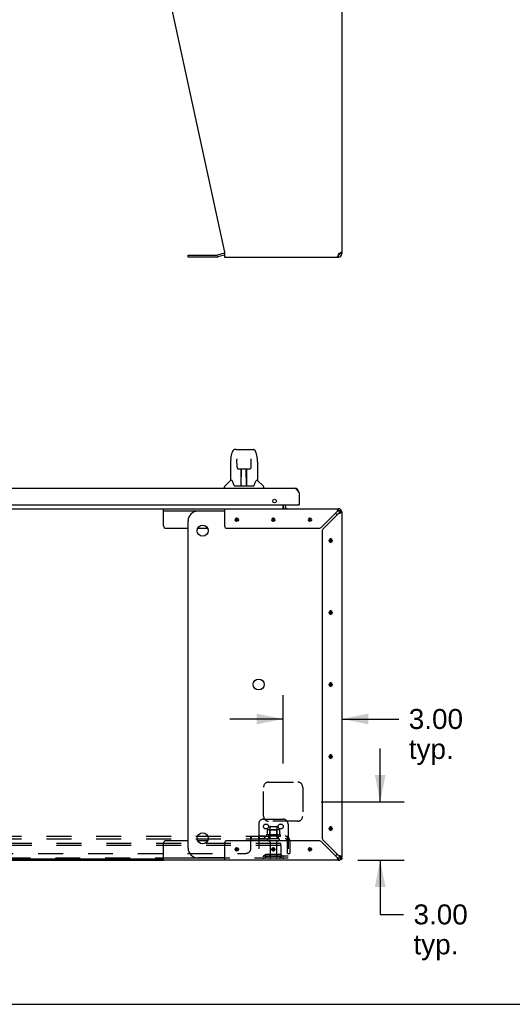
# Model space of a CAD drawing. Header units: inches. Extents: x 0 to 232, y 0 to 150.
# Tile 3 of 31: x 87 to 112, y 0 to 50. Entities that reach past the tile are written whole.
import ezdxf

# ---------------------------------------------------------------- set-up
doc = ezdxf.new("R2010")
doc.units = ezdxf.units.IN
doc.header["$LTSCALE"] = 12.750417
doc.header["$MEASUREMENT"] = 0
doc.linetypes.add('HIDDEN', pattern=[0.2, 0.1, -0.1])
doc.layers.get('0').update_dxf_attribs({"linetype": 'CONTINUOUS'})
for name, color, linetype in [('02___PRT_ALL_AXES', 7, 'CONTINUOUS'), ('DEFAULT_2', 8, 'HIDDEN'), ('DIMENSIONS', 7, 'CONTINUOUS')]:
    doc.layers.add(name, color=color, linetype=linetype)
doc.styles.get("Standard").update_dxf_attribs({"font": 'arial.ttf'})
doc.dimstyles.new('DIMSTYLE_1', dxfattribs={"dimtxt": 1.022761, "dimasz": 1.363681, "dimexe": 0.09, "dimexo": 0.07, "dimgap": 0.0375, "dimtad": 0, "dimtih": 1, "dimtoh": 1, "dimzin": 4, "dimdsep": 46, "dimtxsty": 'Standard', "dimblk": '_FILLED', "dimblk1": '_FILLED', "dimblk2": '_FILLED', "dimcen": 0.09, "dimazin": 1, "dimtfac": 1, "dimtdec": 3, "dimtofl": 0, "dimtmove": 0, "dimatfit": 3, "dimldrblk": '_FILLED', "dimfxl": 0, "dimtolj": 1, "dimtzin": 4, "dimarcsym": 0})

# ---------------------------------------------------------------- blocks, each defined once
blk = doc.blocks.new('_FILLED')
at = {"color": 0, "linetype": 'ByBlock'}
blk.add_solid([(0, 0), (-1, 0.2), (-1, -0.2)], dxfattribs=at)
blk = doc.blocks.new('*D24')
at = {"layer": 'DIMENSIONS', "color": 2, "linetype": 'Continuous'}
for p, q in [((104.98, 10.375), (104.98, 13.102)), ((101.964, 10.375), (106.207, 10.375)), ((103.83, 7.375), (106.207, 7.375)), ((104.98, 7.375), (104.98, 4.602)), ((104.98, 4.602), (106.173, 4.602))]:
    blk.add_line(p, q, dxfattribs=at)
at = {"layer": 'DIMENSIONS', "color": 2, "linetype": 'Continuous', "xscale": 1.3636809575, "yscale": 1.3636809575, "zscale": 1.3636809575}
for p, rotation in [((104.98, 10.375), 270), ((104.98, 7.375), 90)]:
    blk.add_blockref('_FILLED', p, dxfattribs=dict(at, rotation=rotation))
at = {"layer": 'DIMENSIONS', "color": 2, "linetype": 'Continuous', "insert": (106.684, 5.114), "char_height": 1.0228, "width": 2.77932, "attachment_point": 1, "line_spacing_factor": 0.9}
blk.add_mtext('3.00\\Ptyp.', dxfattribs=at)
blk = doc.blocks.new('*D25')
at = {"layer": 'DIMENSIONS', "color": 2, "linetype": 'Continuous'}
for p, q in [((100.01, 12.329), (100.01, 15.836)), ((100.01, 14.608), (97.282, 14.608)), ((103.01, 14.608), (105.932, 14.608))]:
    blk.add_line(p, q, dxfattribs=at)
at = {"layer": 'DIMENSIONS', "color": 2, "linetype": 'Continuous', "xscale": 1.3636809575, "yscale": 1.3636809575, "zscale": 1.3636809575}
blk.add_blockref('_FILLED', (100.01, 14.608), dxfattribs=at)
at = {"layer": 'DIMENSIONS', "color": 2, "linetype": 'Continuous', "xscale": 1.3636809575, "yscale": 1.3636809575, "zscale": 1.3636809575, "rotation": 180}
blk.add_blockref('_FILLED', (103.01, 14.608), dxfattribs=at)
at = {"layer": 'DIMENSIONS', "color": 2, "linetype": 'Continuous', "insert": (106.443, 15.12), "char_height": 1.0228, "width": 2.77932, "attachment_point": 1, "line_spacing_factor": 0.9}
blk.add_mtext('3.00\\Ptyp.', dxfattribs=at)

msp = doc.modelspace()

# ---------------------------------------------------------------- linework, layer by layer
at = {"color": 3, "linetype": 'Continuous'}
for p, q in [((103.01, 53.089), (103.01, 38.422)), ((93.886, 52.916), (97.01, 38.505)), ((95.141, 38.363), (96.627, 38.363)), ((96.992, 38.458), (96.643, 38.365)), ((97.01, 38.505), (97.01, 38.256)), ((102.835, 38.396), (102.828, 38.371)), ((102.843, 38.422), (102.835, 38.396)), ((102.843, 38.422), (102.865, 38.436)), ((102.865, 38.436), (102.886, 38.45)), ((102.926, 38.477), (102.944, 38.491)), ((102.944, 38.491), (102.961, 38.505)), ((97.01, 38.256), (102.843, 38.256)), ((72.506, 26.433), (100.576, 26.433)), ((100.822, 26.186), (100.822, 25.579)), ((72.28, 25.579), (100.802, 25.579)), ((93.886, 25.375), (102.843, 25.375)), ((97.01, 25.375), (97.01, 24.5)), ((100.114, 25.579), (100.114, 25.517)), ((102.767, 25.208), (101.998, 24.439)), ((103.01, 25.208), (103.01, 7.541)), ((102.074, 24.363), (102.843, 25.132)), ((102.895, 25.147), (102.919, 25.155)), ((97.135, 24.375), (101.842, 24.375)), ((102.01, 24.208), (102.01, 8.542)), ((97.01, 8.25), (97.01, 7.375)), ((101.842, 8.375), (97.135, 8.375)), ((101.998, 8.31), (102.767, 7.541)), ((102.843, 7.617), (102.074, 8.387)), ((51.133, 7.375), (93.886, 7.375)), ((102.843, 7.375), (93.886, 7.375)), ((102.782, 7.49), (102.79, 7.466)), ((102.906, 7.375), (102.876, 7.375)), ((103.01, 7.489), (103.01, 7.427))]:
    msp.add_line(p, q, dxfattribs=at)
at = {"color": 7, "linetype": 'Continuous'}
for p, q in [((95.141, 38.259), (95.141, 38.363)), ((97.01, 38.355), (96.67, 38.264)), ((102.824, 38.36), (102.843, 38.36)), ((102.843, 38.256), (102.843, 38.36)), ((102.883, 38.375), (102.883, 38.448)), ((103.01, 38.422), (102.906, 38.422)), ((96.627, 38.259), (95.141, 38.259)), ((97.336, 27.941), (97.401, 28.247)), ((97.605, 28.401), (97.525, 28.401)), ((97.606, 28.401), (98.413, 28.401)), ((97.611, 28.401), (97.61, 28.401)), ((98.414, 28.401), (98.494, 28.401)), ((98.618, 28.247), (98.683, 27.941)), ((97.321, 27.799), (97.321, 26.827)), ((97.643, 27.89), (97.623, 27.89)), ((97.642, 27.926), (97.642, 27.922)), ((97.642, 27.922), (97.643, 27.918)), ((97.643, 27.918), (97.643, 27.91)), ((97.643, 27.91), (97.643, 27.899)), ((97.65, 27.495), (97.643, 27.899)), ((98.369, 27.495), (98.376, 27.907)), ((98.376, 27.907), (98.377, 27.915)), ((98.396, 27.89), (98.376, 27.89)), ((98.377, 27.915), (98.377, 27.92)), ((98.699, 27.798), (98.699, 26.827)), ((97.73, 27.417), (97.85, 27.417)), ((97.86, 26.571), (97.875, 27.418)), ((97.868, 27.002), (97.868, 27.418)), ((97.874, 27.362), (97.868, 27.362)), ((97.887, 27.418), (98.133, 27.418)), ((98.136, 26.551), (98.12, 27.418)), ((98.121, 27.362), (98.151, 27.362)), ((98.126, 27.418), (98.126, 27.362)), ((98.151, 26.551), (98.151, 27.418)), ((98.169, 27.417), (98.289, 27.417)), ((97.315, 26.821), (97.017, 26.523)), ((97.394, 26.827), (97.321, 26.827)), ((97.871, 27.193), (97.868, 27.193)), ((97.871, 27.181), (97.868, 27.181)), ((98.151, 27.193), (98.124, 27.193)), ((98.151, 27.181), (98.125, 27.181)), ((98.129, 26.953), (98.151, 26.953)), ((98.151, 26.949), (98.129, 26.949)), ((98.699, 26.827), (98.626, 26.827)), ((98.704, 26.821), (99.002, 26.523)), ((97.006, 26.433), (97.006, 26.495)), ((97.488, 26.574), (97.494, 26.567)), ((97.524, 26.551), (98.495, 26.551)), ((97.861, 26.623), (97.861, 26.597)), ((97.868, 26.551), (97.868, 26.555)), ((98.135, 26.597), (98.134, 26.623)), ((99.014, 26.433), (99.014, 26.495)), ((51.133, 25.375), (93.886, 25.375)), ((93.886, 24.5), (93.886, 25.375)), ((93.886, 25.271), (97.01, 25.271)), ((97.01, 25.25), (95.641, 25.25)), ((100.01, 25.404), (100.01, 25.579)), ((100.802, 25.579), (100.822, 25.579)), ((102.843, 25.271), (102.843, 25.375)), ((102.961, 25.326), (102.887, 25.253)), ((103.01, 25.208), (102.906, 25.208)), ((95.141, 8), (95.141, 24.75)), ((94.011, 24.375), (95.141, 24.375)), ((95.639, 24.375), (96.143, 24.375)), ((93.886, 7.375), (93.886, 8.25)), ((95.141, 8.375), (94.011, 8.375)), ((96.143, 8.375), (95.639, 8.375)), ((93.886, 7.427), (51.133, 7.427)), ((97.01, 7.479), (93.886, 7.479)), ((97.01, 7.5), (95.641, 7.5)), ((102.843, 7.375), (102.843, 7.479)), ((102.961, 7.424), (102.887, 7.497)), ((102.906, 7.541), (103.01, 7.541)), ((102.906, 7.387), (102.906, 7.375)), ((102.964, 7.427), (103.01, 7.427)), ((0, 0), (231.826, 0))]:
    msp.add_line(p, q, dxfattribs=at)
at = {"color": 40, "linetype": 'Continuous'}
for p, q in [((97.52, 24.812), (97.75, 24.812)), ((97.553, 24.731), (97.716, 24.894)), ((97.553, 24.894), (97.716, 24.731)), ((97.635, 24.697), (97.635, 24.927)), ((99.395, 24.812), (99.625, 24.812)), ((99.428, 24.731), (99.591, 24.894)), ((99.428, 24.894), (99.591, 24.731)), ((99.51, 24.697), (99.51, 24.927)), ((101.27, 24.812), (101.5, 24.812)), ((101.303, 24.731), (101.466, 24.894)), ((101.303, 24.894), (101.466, 24.731)), ((101.385, 24.697), (101.385, 24.927)), ((102.332, 23.75), (102.562, 23.75)), ((102.366, 23.669), (102.528, 23.831)), ((102.366, 23.831), (102.528, 23.669)), ((102.447, 23.635), (102.447, 23.865)), ((102.447, 19.947), (102.447, 20.177)), ((102.332, 20.062), (102.562, 20.062)), ((102.366, 19.981), (102.528, 20.144)), ((102.366, 20.144), (102.528, 19.981)), ((102.332, 16.375), (102.562, 16.375)), ((102.366, 16.456), (102.528, 16.294)), ((102.366, 16.294), (102.528, 16.456)), ((102.447, 16.26), (102.447, 16.49)), ((102.332, 12.687), (102.562, 12.687)), ((102.366, 12.769), (102.528, 12.606)), ((102.366, 12.606), (102.528, 12.769)), ((102.447, 12.572), (102.447, 12.802)), ((102.366, 9.081), (102.528, 8.918)), ((102.366, 8.918), (102.528, 9.081)), ((102.447, 8.885), (102.447, 9.115)), ((102.332, 9), (102.562, 9)), ((97.52, 7.937), (97.75, 7.937)), ((97.553, 8.019), (97.716, 7.856)), ((97.553, 7.856), (97.716, 8.019)), ((97.635, 7.822), (97.635, 8.052)), ((99.395, 7.937), (99.625, 7.937)), ((99.428, 8.019), (99.591, 7.856)), ((99.428, 7.856), (99.591, 8.019)), ((99.51, 7.822), (99.51, 8.052)), ((101.27, 7.937), (101.5, 7.937)), ((101.303, 8.019), (101.466, 7.856)), ((101.303, 7.856), (101.466, 8.019)), ((101.385, 7.822), (101.385, 8.052))]:
    msp.add_line(p, q, dxfattribs=at)
at = {"color": 3, "linetype": 'Continuous'}
for points in [[(102.828, 38.371), (102.82, 38.347), (102.813, 38.325), (102.805, 38.305)], [(102.886, 38.45), (102.907, 38.464), (102.926, 38.477)], [(102.961, 38.505), (102.975, 38.491), (102.987, 38.477), (102.997, 38.464), (103.004, 38.45), (103.008, 38.436), (103.01, 38.422)], [(102.79, 38.274), (102.782, 38.264), (102.775, 38.258), (102.767, 38.256)], [(102.805, 38.305), (102.797, 38.288), (102.79, 38.274)], [(100.576, 26.433), (100.586, 26.432), (100.596, 26.431), (100.606, 26.428), (100.617, 26.424), (100.627, 26.42), (100.637, 26.414), (100.647, 26.407), (100.658, 26.4), (100.668, 26.391), (100.678, 26.382), (100.689, 26.372), (100.699, 26.361), (100.709, 26.349), (100.719, 26.336), (100.73, 26.323), (100.74, 26.31), (100.75, 26.295), (100.76, 26.281), (100.771, 26.266), (100.781, 26.25), (100.791, 26.234), (100.802, 26.219), (100.812, 26.202), (100.822, 26.186)], [(102.79, 25.284), (102.782, 25.26), (102.775, 25.234), (102.767, 25.208)], [(102.843, 25.375), (102.835, 25.373), (102.828, 25.367), (102.82, 25.357), (102.813, 25.343), (102.805, 25.326), (102.797, 25.306), (102.79, 25.284)], [(102.919, 25.155), (102.941, 25.163), (102.961, 25.17), (102.978, 25.178), (102.991, 25.185), (103.001, 25.193), (103.008, 25.201), (103.01, 25.208)], [(102.843, 25.132), (102.869, 25.14), (102.895, 25.147)], [(102.919, 7.595), (102.895, 7.602), (102.869, 7.61), (102.843, 7.617)], [(103.01, 7.541), (103.008, 7.549), (103.001, 7.557), (102.991, 7.564), (102.978, 7.572), (102.961, 7.579), (102.941, 7.587), (102.919, 7.595)], [(102.767, 7.541), (102.775, 7.515), (102.782, 7.49)], [(102.79, 7.466), (102.797, 7.443), (102.805, 7.424), (102.813, 7.407), (102.82, 7.393), (102.828, 7.383), (102.835, 7.377), (102.843, 7.375)]]:
    msp.add_lwpolyline(points, dxfattribs=at)
at = {"color": 7, "linetype": 'Continuous'}
for points in [[(102.902, 38.46), (102.903, 38.45), (102.905, 38.436), (102.906, 38.422)], [(97.525, 28.401), (97.521, 28.401), (97.506, 28.399), (97.491, 28.395), (97.477, 28.388), (97.464, 28.379), (97.454, 28.369), (97.444, 28.358), (97.436, 28.346), (97.428, 28.332), (97.422, 28.318), (97.416, 28.301), (97.41, 28.283), (97.404, 28.262), (97.401, 28.247)], [(98.595, 28.324), (98.589, 28.336), (98.582, 28.348), (98.575, 28.359), (98.566, 28.368), (98.557, 28.377), (98.546, 28.385), (98.535, 28.392), (98.522, 28.397), (98.509, 28.4), (98.494, 28.401)], [(98.618, 28.247), (98.616, 28.259), (98.611, 28.278), (98.606, 28.295), (98.6, 28.31), (98.595, 28.324)], [(97.336, 27.941), (97.33, 27.91), (97.324, 27.867), (97.321, 27.825), (97.321, 27.799)], [(97.642, 27.93), (97.642, 27.93), (97.642, 27.93), (97.642, 27.93), (97.642, 27.929), (97.642, 27.928), (97.642, 27.927), (97.642, 27.926)], [(98.377, 27.92), (98.377, 27.924), (98.377, 27.926), (98.377, 27.927), (98.377, 27.928), (98.377, 27.929), (98.377, 27.93), (98.377, 27.93)], [(98.699, 27.798), (98.698, 27.826), (98.695, 27.868), (98.689, 27.91), (98.683, 27.941)], [(97.65, 27.495), (97.651, 27.483), (97.655, 27.47), (97.66, 27.458), (97.667, 27.447), (97.676, 27.438), (97.687, 27.43), (97.698, 27.424), (97.71, 27.42), (97.722, 27.417), (97.729, 27.417)], [(97.85, 27.417), (97.854, 27.417), (97.863, 27.417), (97.871, 27.418), (97.88, 27.418), (97.887, 27.418)], [(98.133, 27.418), (98.141, 27.418), (98.149, 27.418), (98.158, 27.417), (98.167, 27.417), (98.169, 27.417)], [(98.29, 27.417), (98.299, 27.418), (98.311, 27.42), (98.323, 27.424), (98.334, 27.431), (98.344, 27.439), (98.353, 27.448), (98.36, 27.459), (98.365, 27.471), (98.368, 27.484), (98.369, 27.495)], [(97.39, 26.827), (97.396, 26.817), (97.41, 26.789), (97.424, 26.753), (97.44, 26.711), (97.456, 26.662), (97.471, 26.615)], [(98.548, 26.615), (98.562, 26.661), (98.578, 26.709), (98.594, 26.752), (98.609, 26.788), (98.623, 26.816), (98.629, 26.827)], [(97.471, 26.615), (97.474, 26.607), (97.478, 26.594), (97.483, 26.583), (97.488, 26.574)], [(97.494, 26.567), (97.5, 26.561), (97.506, 26.556), (97.514, 26.552), (97.522, 26.551), (97.524, 26.551)], [(98.496, 26.551), (98.497, 26.551), (98.505, 26.552), (98.512, 26.556), (98.519, 26.56)], [(98.519, 26.56), (98.525, 26.567), (98.531, 26.574)], [(98.531, 26.574), (98.536, 26.583), (98.541, 26.593), (98.545, 26.606), (98.548, 26.615)], [(100.01, 25.404), (100.011, 25.404), (100.013, 25.404), (100.015, 25.404), (100.016, 25.403), (100.018, 25.403), (100.02, 25.401), (100.022, 25.4), (100.023, 25.399), (100.025, 25.397), (100.026, 25.395), (100.028, 25.393), (100.029, 25.391)], [(100.029, 25.391), (100.032, 25.387), (100.034, 25.385), (100.035, 25.383), (100.036, 25.381), (100.038, 25.379), (100.039, 25.378), (100.041, 25.377), (100.042, 25.376), (100.044, 25.375), (100.045, 25.375), (100.046, 25.375)], [(102.805, 25.253), (102.797, 25.245), (102.79, 25.237), (102.782, 25.228), (102.775, 25.218), (102.767, 25.208)], [(102.843, 25.271), (102.835, 25.27), (102.828, 25.268), (102.82, 25.264), (102.813, 25.259), (102.805, 25.253)], [(102.843, 25.132), (102.853, 25.14), (102.862, 25.147), (102.871, 25.155), (102.88, 25.163), (102.887, 25.17), (102.894, 25.178), (102.899, 25.185), (102.903, 25.193), (102.905, 25.201), (102.906, 25.208)], [(102.887, 7.579), (102.88, 7.587), (102.871, 7.595), (102.862, 7.602), (102.853, 7.61), (102.843, 7.617)], [(102.906, 7.541), (102.905, 7.549), (102.903, 7.557), (102.899, 7.564), (102.894, 7.572), (102.887, 7.579)], [(102.767, 7.541), (102.775, 7.532), (102.782, 7.522), (102.79, 7.513), (102.797, 7.505), (102.805, 7.497), (102.813, 7.491), (102.82, 7.486), (102.828, 7.482), (102.835, 7.48), (102.843, 7.479)]]:
    msp.add_lwpolyline(points, dxfattribs=at)
at = {"color": 3, "linetype": 'Continuous'}
msp.add_circle((99.572, 25.767), 0.094, dxfattribs=at)
at = {"color": 7, "linetype": 'Continuous'}
for centre in [(95.891, 24.25), (98.758, 16.375), (95.891, 8.5)]:
    msp.add_circle(centre, 0.281, dxfattribs=at)
at = {"color": 3, "linetype": 'Continuous'}
for centre, radius, start, end in [((96.627, 38.425), 0.0625, 270, 285), ((97.036, 38.297), 0.167, 98.961, 105), ((102.843, 38.422), 0.167, 270, 360), ((100.576, 26.186), 0.246, 0, 90), ((100.256, 25.517), 0.142, 180, 270), ((100.802, 25.599), 0.02, 270, 360), ((102.843, 25.208), 0.167, 0, 90), ((97.135, 24.5), 0.125, 180, 270), ((101.842, 24.595), 0.22, 270, 315), ((102.23, 24.208), 0.22, 135, 180), ((97.135, 8.25), 0.125, 90, 180), ((101.842, 8.155), 0.22, 45, 90), ((102.23, 8.542), 0.22, 180, 225), ((102.843, 7.541), 0.167, 270, 360)]:
    msp.add_arc(centre, radius, start, end, dxfattribs=at)
at = {"color": 7, "linetype": 'Continuous'}
for centre, radius, start, end in [((102.843, 38.422), 0.0625, 270, 360), ((96.627, 38.425), 0.167, 270, 285), ((97.329, 26.807), 0.0197, 90, 135), ((98.69, 26.807), 0.0197, 45, 90), ((97.045, 26.495), 0.0394, 135, 180), ((97.88, 26.571), 0.0197, 179, 270), ((97.88, 26.571), 0.0197, 260.739, 269.9232), ((98.116, 26.571), 0.0197, 270, 1), ((98.116, 26.571), 0.0197, 270.0771, 272.6469), ((98.974, 26.495), 0.0394, 0, 45), ((95.641, 24.75), 0.5, 90, 180), ((100.256, 25.517), 0.246, 180, 214.2307), ((102.843, 25.208), 0.0625, 0, 90), ((102.383, 24.75), 0.5, 38.696, 51.0622), ((94.011, 24.5), 0.125, 180, 270), ((94.011, 8.25), 0.125, 90, 180), ((95.641, 8), 0.5, 180, 270), ((102.383, 8), 0.5, 308.9378, 321.304), ((102.843, 7.541), 0.0625, 270, 360)]:
    msp.add_arc(centre, radius, start, end, dxfattribs=at)
for centre, major_axis, start_param, end_param in [((97.86, 26.59), (0, 0.0394), -2.940151, -2.835574), ((98.136, 26.59), (0.0394, 0), -1.876815, -1.570796)]:
    msp.add_ellipse(centre, major_axis=major_axis, ratio=1, start_param=start_param, end_param=end_param, dxfattribs=at)
at = {"layer": '02___PRT_ALL_AXES', "color": 8, "linetype": 'HIDDEN'}
for p, q in [((99.07, 8.604), (98.75, 8.604)), ((98.75, 8.604), (98.75, 8.479)), ((98.789, 8.604), (98.789, 8.479)), ((99.031, 8.604), (99.031, 8.479)), ((99.07, 8.604), (99.07, 8.479)), ((99.865, 8.674), (99.154, 8.674)), ((99.175, 8.604), (99.26, 8.604)), ((99.76, 8.604), (99.26, 8.604)), ((99.26, 8.604), (99.26, 8.479)), ((99.327, 9.074), (99.327, 8.479)), ((99.693, 9.074), (99.693, 8.479)), ((99.76, 8.604), (99.844, 8.604)), ((99.76, 8.604), (99.76, 8.479)), ((99.07, 8.479), (98.75, 8.479)), ((99.76, 8.479), (99.26, 8.479)), ((99.344, 8.31), (99.344, 7.509)), ((99.676, 8.31), (99.676, 7.509))]:
    msp.add_line(p, q, dxfattribs=at)
for centre, radius, start, end in [((99.175, 8.642), 0.0384, 124.4497, 270), ((99.51, 8.074), 0.698, 117.6814, 120.6631), ((99.51, 8.074), 0.698, 59.3369, 62.3186), ((99.844, 8.642), 0.0384, 270, 55.5503)]:
    msp.add_arc(centre, radius, start, end, dxfattribs=at)
at = {"layer": 'DEFAULT_2', "color": 8, "linetype": 'HIDDEN'}
for p, q in [((99.01, 9.625), (99.01, 11.125)), ((99.26, 11.375), (100.76, 11.375)), ((101.01, 11.125), (101.01, 9.625)), ((98.76, 9.229), (98.76, 7.479)), ((99.01, 9.479), (100.01, 9.479)), ((100.76, 9.375), (99.26, 9.375)), ((99.357, 9.104), (99.663, 9.104)), ((100.26, 9.229), (100.26, 7.479)), ((44.541, 8.604), (100.228, 8.604)), ((98.389, 8.479), (98.389, 8.604)), ((99.191, 8.919), (99.191, 8.7)), ((99.765, 8.94), (99.254, 8.94)), ((99.326, 8.92), (99.306, 8.94)), ((99.326, 8.624), (99.306, 8.604)), ((99.693, 8.92), (99.326, 8.92)), ((99.326, 8.624), (99.326, 8.92)), ((99.693, 8.624), (99.326, 8.624)), ((99.693, 8.92), (99.713, 8.94)), ((99.693, 8.624), (99.693, 8.92)), ((99.693, 8.624), (99.713, 8.604)), ((99.828, 8.919), (99.828, 8.7)), ((100.228, 8.479), (100.228, 8.604)), ((44.541, 8.479), (100.228, 8.479)), ((99.885, 8.229), (44.885, 8.229)), ((99.885, 8.125), (44.885, 8.125)), ((98.353, 7.979), (98.353, 8.55)), ((98.355, 8.552), (98.357, 8.554)), ((99.774, 8.373), (99.245, 8.373)), ((99.885, 8.125), (99.885, 8.229)), ((99.885, 8.125), (99.885, 7.539)), ((100.267, 8.55), (100.187, 8.453)), ((100.228, 7.729), (100.228, 8.367)), ((100.353, 8.367), (100.353, 7.729)), ((46.666, 7.729), (98.103, 7.729)), ((100.26, 7.583), (98.76, 7.583)), ((99.102, 7.651), (99.035, 7.602)), ((99.163, 7.567), (99.095, 7.518)), ((99.85, 7.673), (99.169, 7.673)), ((99.85, 7.569), (99.169, 7.569)), ((99.335, 7.673), (99.335, 7.569)), ((99.685, 7.673), (99.685, 7.569)), ((99.856, 7.567), (99.924, 7.518)), ((99.917, 7.651), (99.985, 7.602)), ((100.228, 7.729), (100.353, 7.729)), ((99.825, 7.479), (44.945, 7.479)), ((100.26, 7.479), (99.825, 7.479))]:
    msp.add_line(p, q, dxfattribs=at)
for points in [[(98.353, 8.55), (98.355, 8.552), (98.357, 8.554), (98.358, 8.557), (98.36, 8.56), (98.361, 8.563), (98.363, 8.567), (98.364, 8.571)], [(98.364, 8.571), (98.367, 8.578), (98.369, 8.581), (98.37, 8.585)], [(98.37, 8.585), (98.372, 8.588), (98.373, 8.591), (98.375, 8.594), (98.377, 8.596)], [(98.375, 8.594), (98.377, 8.596), (98.379, 8.599), (98.381, 8.6), (98.382, 8.602), (98.384, 8.603), (98.386, 8.603), (98.387, 8.604), (98.389, 8.604)], [(98.379, 8.599), (98.381, 8.6), (98.382, 8.602), (98.384, 8.603)], [(98.386, 8.603), (98.387, 8.604), (98.389, 8.604)], [(99.191, 8.7), (99.191, 8.699), (99.19, 8.698), (99.19, 8.697), (99.19, 8.696), (99.189, 8.695), (99.189, 8.695), (99.189, 8.694), (99.188, 8.694), (99.188, 8.694), (99.188, 8.693), (99.187, 8.693), (99.187, 8.693), (99.187, 8.692), (99.186, 8.692), (99.186, 8.692), (99.186, 8.692), (99.186, 8.692), (99.185, 8.692)], [(99.197, 8.928), (99.195, 8.927), (99.194, 8.926), (99.193, 8.925), (99.192, 8.923), (99.191, 8.922), (99.191, 8.92), (99.191, 8.919)], [(99.823, 8.928), (99.824, 8.927), (99.825, 8.926), (99.826, 8.925), (99.827, 8.923), (99.828, 8.922), (99.828, 8.92), (99.828, 8.919)], [(99.834, 8.692), (99.834, 8.692), (99.833, 8.692), (99.833, 8.692), (99.833, 8.692), (99.832, 8.692), (99.832, 8.693), (99.832, 8.693), (99.831, 8.693), (99.831, 8.694), (99.831, 8.694), (99.83, 8.694), (99.83, 8.695), (99.83, 8.695), (99.829, 8.696), (99.829, 8.697), (99.829, 8.698), (99.829, 8.699), (99.828, 8.7)], [(100.249, 8.581), (100.247, 8.585), (100.246, 8.588), (100.244, 8.591), (100.242, 8.594), (100.241, 8.596), (100.239, 8.599), (100.237, 8.6), (100.235, 8.602), (100.233, 8.603), (100.231, 8.603), (100.23, 8.604), (100.228, 8.604)], [(100.267, 8.55), (100.265, 8.552), (100.263, 8.554), (100.261, 8.557), (100.259, 8.56), (100.257, 8.563), (100.255, 8.567), (100.253, 8.571), (100.252, 8.574), (100.249, 8.581)], [(98.353, 8.453), (98.355, 8.453), (98.357, 8.453), (98.358, 8.453), (98.36, 8.453), (98.362, 8.454), (98.363, 8.454), (98.365, 8.455), (98.366, 8.456), (98.368, 8.458), (98.369, 8.459), (98.37, 8.461)], [(98.353, 8.453), (98.355, 8.453), (98.357, 8.453), (98.358, 8.453), (98.36, 8.453), (98.362, 8.454), (98.363, 8.454), (98.365, 8.455), (98.366, 8.456), (98.368, 8.458), (98.369, 8.459)], [(98.37, 8.461), (98.372, 8.463), (98.373, 8.464), (98.376, 8.468)], [(98.376, 8.468), (98.377, 8.47), (98.379, 8.472), (98.38, 8.474), (98.381, 8.475), (98.383, 8.477), (98.384, 8.478)], [(98.379, 8.472), (98.38, 8.474), (98.381, 8.475), (98.383, 8.477), (98.384, 8.478), (98.386, 8.478), (98.387, 8.479), (98.389, 8.479)], [(98.386, 8.478), (98.387, 8.479), (98.389, 8.479)], [(100.187, 8.453), (100.188, 8.453), (100.189, 8.453), (100.19, 8.453), (100.191, 8.453), (100.192, 8.454), (100.193, 8.454), (100.194, 8.455), (100.196, 8.456), (100.197, 8.458), (100.199, 8.459), (100.201, 8.461), (100.205, 8.464)], [(100.228, 8.539), (100.228, 8.539), (100.228, 8.539), (100.228, 8.539), (100.228, 8.538), (100.228, 8.538), (100.228, 8.538), (100.228, 8.537), (100.228, 8.537), (100.228, 8.536), (100.228, 8.536), (100.228, 8.535), (100.228, 8.534), (100.228, 8.534), (100.228, 8.533), (100.227, 8.532), (100.227, 8.532), (100.227, 8.531), (100.227, 8.53), (100.227, 8.53), (100.227, 8.529), (100.227, 8.528), (100.226, 8.527), (100.226, 8.527), (100.226, 8.526), (100.226, 8.525), (100.226, 8.524), (100.225, 8.524), (100.225, 8.523), (100.225, 8.522), (100.225, 8.521), (100.225, 8.52), (100.224, 8.519), (100.224, 8.519), (100.224, 8.518), (100.224, 8.517), (100.223, 8.516), (100.223, 8.515), (100.223, 8.514), (100.223, 8.514), (100.222, 8.513), (100.222, 8.512), (100.222, 8.511), (100.221, 8.51), (100.221, 8.509), (100.221, 8.508), (100.22, 8.507), (100.22, 8.506), (100.22, 8.505), (100.219, 8.504), (100.219, 8.503), (100.219, 8.502), (100.218, 8.501), (100.218, 8.5), (100.217, 8.499), (100.217, 8.498), (100.217, 8.497), (100.216, 8.496), (100.216, 8.495), (100.215, 8.494), (100.215, 8.493), (100.215, 8.492), (100.214, 8.491), (100.214, 8.491), (100.213, 8.49), (100.213, 8.489), (100.213, 8.488), (100.212, 8.487), (100.212, 8.486), (100.211, 8.486), (100.211, 8.485), (100.211, 8.484), (100.21, 8.483), (100.21, 8.483), (100.209, 8.482), (100.209, 8.481), (100.209, 8.481), (100.208, 8.48), (100.208, 8.479), (100.208, 8.479), (100.207, 8.478), (100.207, 8.477), (100.207, 8.477), (100.206, 8.476), (100.206, 8.476), (100.206, 8.475), (100.206, 8.475), (100.205, 8.475), (100.205, 8.475)], [(100.205, 8.464), (100.207, 8.466), (100.209, 8.468), (100.211, 8.47), (100.214, 8.472), (100.216, 8.474), (100.218, 8.475), (100.221, 8.477), (100.223, 8.478), (100.225, 8.478), (100.227, 8.479), (100.228, 8.479)], [(100.205, 8.475), (100.205, 8.475), (100.205, 8.475), (100.205, 8.475), (100.206, 8.475), (100.206, 8.475), (100.206, 8.476), (100.206, 8.476), (100.207, 8.477), (100.207, 8.477), (100.207, 8.477), (100.208, 8.478), (100.208, 8.478)], [(100.228, 8.536), (100.228, 8.536), (100.228, 8.537), (100.228, 8.537), (100.228, 8.538), (100.228, 8.538), (100.228, 8.538), (100.228, 8.539)]]:
    msp.add_lwpolyline(points, dxfattribs=at)
for centre in [(99.135, 9.104), (99.885, 9.104)]:
    msp.add_circle(centre, 0.128, dxfattribs=at)
for centre, radius, start, end in [((99.26, 11.125), 0.25, 90, 180), ((100.76, 11.125), 0.25, 0, 90), ((99.26, 9.625), 0.25, 180, 270), ((100.76, 9.625), 0.25, 270, 360), ((99.01, 9.229), 0.25, 90, 180), ((99.357, 9.074), 0.03, 90, 180), ((99.663, 9.074), 0.03, 0, 90), ((100.01, 9.229), 0.25, 0, 90), ((99.254, 8.799), 0.141, 90, 113.95), ((99.765, 8.799), 0.141, 66.05, 90), ((100.116, 8.367), 0.237, 0, 90), ((99.245, 8.426), 0.053, 90, 270), ((99.281, 8.31), 0.0625, 0, 90), ((99.738, 8.31), 0.0625, 90, 180), ((99.774, 8.426), 0.053, 270, 90), ((100.116, 8.367), 0.112, 0, 90), ((98.103, 7.979), 0.25, 270, 360), ((98.974, 7.687), 0.104, 270, 305.7539), ((99.169, 7.559), 0.114, 90, 125.7539), ((99.169, 7.559), 0.01, 90, 125.7539), ((99.85, 7.559), 0.114, 54.2461, 90), ((99.85, 7.559), 0.01, 54.2461, 90), ((100.045, 7.687), 0.104, 234.2461, 270), ((98.974, 7.687), 0.208, 270, 305.7539), ((99.374, 7.509), 0.03, 180, 270), ((99.646, 7.509), 0.03, 270, 360), ((99.822, 7.541), 0.0625, 270, 360), ((99.825, 7.539), 0.06, 270, 360), ((100.045, 7.687), 0.208, 234.2461, 270)]:
    msp.add_arc(centre, radius, start, end, dxfattribs=at)

# ---------------------------------------------------------------- dimensions: what is measured, and where the dimension line sits
at = {"layer": 'DIMENSIONS', "color": 2, "linetype": 'Continuous'}
for base, p1, p2, angle, picture, middle in [((100.01, 14.608), (103.01, 7.489), (100.01, 12.259), 180, '*D25', (107.833, 13.841)), ((104.98, 10.375), (106.277, 7.375), (101.894, 10.375), 90, '*D24', (108.074, 3.835))]:
    dim = msp.add_linear_dim(base=base, p1=p1, p2=p2, angle=angle, text='<>\\Ptyp.', dimstyle='DIMSTYLE_1', dxfattribs=at)
    dim.commit()
    dim.dimension.update_dxf_attribs({"geometry": picture, "text_midpoint": middle, "dimtype": 160})

doc.saveas('drawing.dxf')
